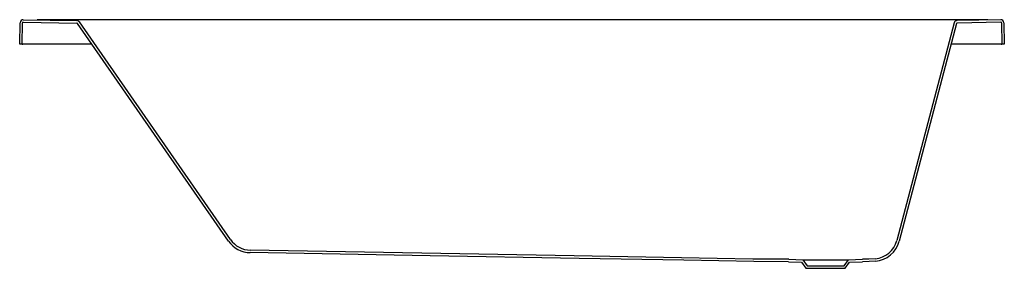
# Model space of a CAD drawing. Header units: millimetres. Extents: x 5346 to 5347.6, y 4254.09 to 4254.5.
import ezdxf

# ---------------------------------------------------------------- set-up
doc = ezdxf.new("R2010")
doc.units = ezdxf.units.MM
doc.layers.add('SANINDUSA', color=3, linetype='Continuous')

msp = doc.modelspace()

# ---------------------------------------------------------------- linework, layer by layer
at = {"layer": 'SANINDUSA'}
for p, q in [((5346.0032, 4254.4948), (5346.0906, 4254.4932)), ((5346.0033, 4254.4988), (5346.0907, 4254.4972)), ((5347.572, 4254.4988), (5346.0258, 4254.4988)), ((5347.5932, 4254.4988), (5347.522, 4254.4973)), ((5347.5933, 4254.4948), (5347.5221, 4254.4933)), ((5345.9976, 4254.4589), (5345.9982, 4254.4939)), ((5346.0016, 4254.4589), (5346.0022, 4254.4938)), ((5346.3372, 4254.1386), (5346.0914, 4254.4928)), ((5347.5173, 4254.4935), (5347.4243, 4254.1394)), ((5347.5212, 4254.4925), (5347.4282, 4254.1384)), ((5347.5943, 4254.4938), (5347.595, 4254.4589)), ((5347.5983, 4254.4939), (5347.599, 4254.4589)), ((5346.0016, 4254.4589), (5345.9976, 4254.4589)), ((5346.0016, 4254.4589), (5346.0026, 4254.4589)), ((5346.115, 4254.4589), (5346.0026, 4254.4589)), ((5347.594, 4254.4589), (5347.5123, 4254.4589)), ((5347.594, 4254.4589), (5347.595, 4254.4589)), ((5347.599, 4254.4589), (5347.595, 4254.4589)), ((5347.2482, 4254.1049), (5347.2691, 4254.1041)), ((5347.2483, 4254.1089), (5347.2712, 4254.1081)), ((5347.2691, 4254.1041), (5347.2762, 4254.0942)), ((5347.2712, 4254.1081), (5347.3453, 4254.1081)), ((5347.2712, 4254.1081), (5347.2783, 4254.0982)), ((5347.2762, 4254.0942), (5347.3403, 4254.0942)), ((5347.2783, 4254.0982), (5347.3383, 4254.0982)), ((5347.3383, 4254.0982), (5347.3453, 4254.1081)), ((5347.3403, 4254.0942), (5347.3474, 4254.1041)), ((5347.3453, 4254.1081), (5347.3683, 4254.1089)), ((5347.3474, 4254.1041), (5347.3683, 4254.1049))]:
    msp.add_line(p, q, dxfattribs=at)
at = {"layer": 'SANINDUSA', "linetype": 'Continuous'}
msp.add_line((5347.599, 4254.4589), (5347.595, 4254.4589), dxfattribs=at)
at = {"layer": 'SANINDUSA'}
for points in [[(5346.3405, 4254.1409), (5346.0947, 4254.4951)], [(5347.2483, 4254.1089), (5347.1901, 4254.1093), (5347.1319, 4254.1103), (5347.0737, 4254.1114), (5346.8991, 4254.1145), (5346.3726, 4254.1237)], [(5347.2482, 4254.1049), (5347.1914, 4254.1053), (5347.1347, 4254.1063), (5347.0779, 4254.1074), (5346.9076, 4254.1103), (5346.6653, 4254.1146), (5346.3726, 4254.1197)], [(5347.389, 4254.1097), (5347.3787, 4254.1091), (5347.3683, 4254.1089)], [(5347.3894, 4254.1058), (5347.3789, 4254.1051), (5347.3683, 4254.1049)]]:
    msp.add_lwpolyline(points, dxfattribs=at)
for centre, radius, start, end in [((5346.0032, 4254.4938), 0.005, 88.9748, 179), ((5346.0032, 4254.4938), 0.001, 88.9748, 179), ((5346.0906, 4254.4922), 0.005, 34.7548, 88.9748), ((5347.5221, 4254.4923), 0.005, 91.2174, 165.2874), ((5347.5933, 4254.4938), 0.005, 1, 91.2174), ((5347.5933, 4254.4938), 0.001, 1, 91.2174), ((5346.0906, 4254.4922), 0.001, 34.7548, 88.9748), ((5347.5221, 4254.4923), 0.001, 91.2174, 165.2874), ((5346.3733, 4254.1637), 0.044, 214.7548, 269), ((5346.3733, 4254.1637), 0.04, 214.7548, 269), ((5347.3856, 4254.1496), 0.04, 274.8409, 345.2874), ((5347.3856, 4254.1496), 0.044, 274.8409, 345.2874)]:
    msp.add_arc(centre, radius, start, end, dxfattribs=at)

doc.saveas('drawing.dxf')
